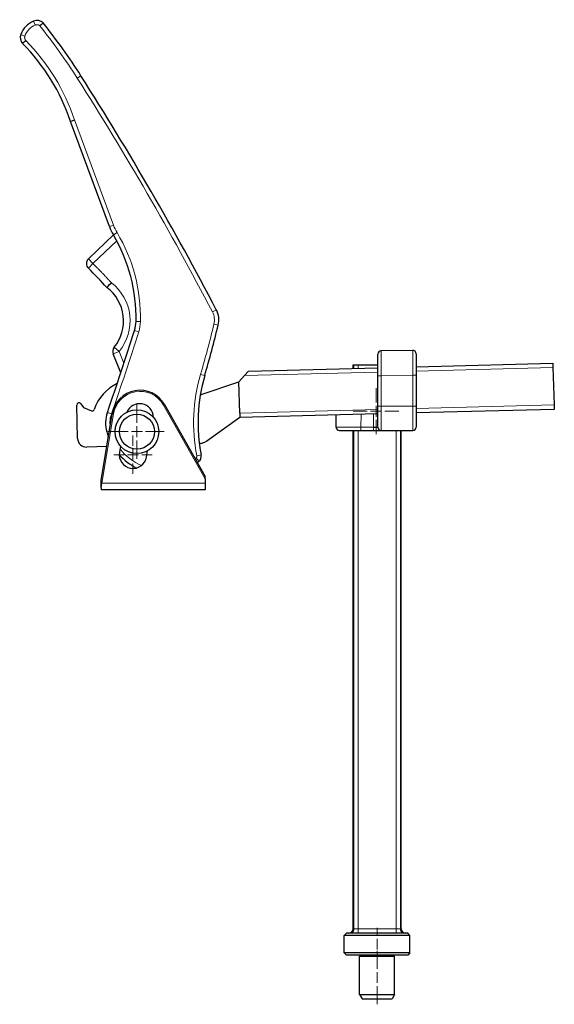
# Model space of a CAD drawing. Header units: millimetres. Extents: x 20 to 1179, y 14 to 827.
# Tile 3 of 9: x 528 to 773, y 14 to 465. Entities that reach past the tile are written whole.
import ezdxf

# ---------------------------------------------------------------- set-up
doc = ezdxf.new("R2010")
doc.units = ezdxf.units.MM
doc.header["$MEASUREMENT"] = 0
doc.layers.add('Layer0000', color=7, linetype='Continuous', lineweight=20)

# ---------------------------------------------------------------- blocks, each defined once
blk = doc.blocks.new('DimBlk285')
at = {"layer": 'Layer0000', "color": 5, "linetype": 'Continuous', "lineweight": 5, "true_color": 0x0000ff}
for p, q in [((691.63, 45.71), (691.63, 49.21)), ((691.63, 39.21), (691.63, 44.21)), ((691.63, 37.71), (691.63, 34.21))]:
    blk.add_line(p, q, dxfattribs=at)
blk = doc.blocks.new('DimBlk286')
at = {"layer": 'Layer0000', "color": 5, "linetype": 'Continuous', "lineweight": 5, "true_color": 0x0000ff}
for p, q in [((691.63, 30.46), (691.63, 38.71)), ((691.63, 23.96), (691.63, 28.96)), ((691.63, 22.46), (691.63, 14.21))]:
    blk.add_line(p, q, dxfattribs=at)
blk = doc.blocks.new('DimBlk287')
at = {"layer": 'Layer0000', "color": 5, "linetype": 'Continuous', "lineweight": 5, "true_color": 0x0000ff}
for p, q in [((580, 269.58), (580, 274.38)), ((580, 263.08), (580, 268.08)), ((576, 265.58), (571.2, 265.58)), ((577.5, 265.58), (582.5, 265.58)), ((580, 261.58), (580, 256.78)), ((584, 265.58), (588.8, 265.58))]:
    blk.add_line(p, q, dxfattribs=at)
blk = doc.blocks.new('DimBlk288')
at = {"layer": 'Layer0000', "color": 5, "linetype": 'Continuous', "lineweight": 5, "true_color": 0x0000ff}
for p, q in [((581.79, 280.12), (581.79, 288.62)), ((577.79, 276.12), (569.29, 276.12)), ((579.29, 276.12), (584.29, 276.12)), ((581.79, 273.62), (581.79, 278.62)), ((585.79, 276.12), (594.29, 276.12)), ((581.79, 272.12), (581.79, 263.62))]:
    blk.add_line(p, q, dxfattribs=at)
blk = doc.blocks.new('DimBlk289')
at = {"layer": 'Layer0000', "color": 5, "linetype": 'Continuous', "lineweight": 5, "true_color": 0x0000ff}
for p, q in [((691.12, 289.46), (691.12, 295.96)), ((687.12, 285.46), (680.62, 285.46)), ((688.62, 285.46), (693.62, 285.46)), ((691.12, 282.96), (691.12, 287.96)), ((695.12, 285.46), (701.62, 285.46)), ((691.12, 281.46), (691.12, 274.96))]:
    blk.add_line(p, q, dxfattribs=at)
blk = doc.blocks.new('DimBlk290')
at = {"layer": 'Layer0000', "color": 5, "linetype": 'Continuous', "lineweight": 5, "true_color": 0x0000ff}
for p, q in [((581.79, 280.12), (581.79, 288.62)), ((577.79, 276.12), (569.29, 276.12)), ((579.29, 276.12), (584.29, 276.12)), ((581.79, 273.62), (581.79, 278.62)), ((585.79, 276.12), (594.29, 276.12)), ((581.79, 272.12), (581.79, 263.62))]:
    blk.add_line(p, q, dxfattribs=at)
blk = doc.blocks.new('DimBlk291')
at = {"layer": 'Layer0000', "color": 5, "linetype": 'Continuous', "lineweight": 5, "true_color": 0x0000ff}
for p, q in [((691.12, 289.46), (691.12, 292.36)), ((687.12, 285.46), (684.22, 285.46)), ((688.62, 285.46), (693.62, 285.46)), ((691.12, 282.96), (691.12, 287.96)), ((695.12, 285.46), (698.02, 285.46)), ((691.12, 281.46), (691.12, 278.56))]:
    blk.add_line(p, q, dxfattribs=at)
blk = doc.blocks.new('ViewBlk30')
at = {"color": 7, "linetype": 'Continuous', "lineweight": 5}
for p, q in [((535.32, 462.05), (534.55, 463.9)), ((530.59, 457.05), (528.71, 457.72)), ((554.51, 437.82), (556.2, 438.9)), ((571.11, 370.58), (553.3, 418.68)), ((571.11, 370.58), (569.23, 369.88)), ((572.75, 367.14), (571.03, 366.12)), ((561.71, 352.96), (572.56, 363.42)), ((561.71, 352.96), (559.62, 350.81)), ((561.71, 352.96), (559.63, 355.12)), ((616.35, 330.9), (618.12, 331.83)), ((583.4, 326.52), (581.4, 326.56)), ((617.03, 325.32), (618.98, 324.85)), ((582.62, 321.78), (580.71, 322.39)), ((573.73, 312.83), (570.95, 311.71)), ((573.73, 312.83), (571.41, 314.74)), ((575.9, 307.47), (573.73, 312.83)), ((693.43, 301.63), (693.41, 313.03)), ((707.91, 313.28), (707.93, 301.88)), ((681, 305.03), (681, 306.71)), ((682.93, 305.08), (682.93, 306.71)), ((610.89, 302.3), (612.81, 301.74)), ((630.98, 301.72), (691.93, 303.32)), ((707.93, 301.88), (693.43, 301.63)), ((707.93, 301.88), (707.93, 287.71)), ((709.43, 301.88), (707.93, 301.88)), ((709.43, 303.77), (771.98, 305.41)), ((691.93, 301.63), (693.43, 301.63)), ((693.43, 287.71), (693.43, 301.63)), ((593.96, 288.26), (594.39, 288.51)), ((593.96, 288.26), (613, 254.6)), ((772.57, 288.31), (709.43, 286.66)), ((565.81, 252.58), (571.05, 284.2)), ((570.19, 284.26), (568.3, 284.91)), ((571.05, 284.2), (570.55, 284.28)), ((691.93, 286.2), (628.79, 284.55)), ((684.26, 278.21), (684.36, 284)), ((689.93, 278.21), (689.93, 284.15)), ((691.93, 287.71), (693.43, 287.71)), ((693.43, 287.71), (707.93, 287.71)), ((693.43, 276.71), (693.43, 287.71)), ((707.93, 287.71), (707.93, 276.71)), ((709.43, 287.71), (707.93, 287.71)), ((569.23, 276.29), (568.03, 275.96)), ((672.86, 278.24), (684.26, 278.21)), ((681, 48.71), (681, 276.71)), ((682.93, 48.71), (682.93, 276.71)), ((684.26, 278.21), (689.93, 278.21)), ((684.26, 278.21), (684.26, 276.71)), ((689.93, 278.21), (689.93, 276.71)), ((700.34, 48.71), (700.34, 276.71)), ((702.27, 48.71), (702.27, 276.71)), ((608.86, 264.1), (610.12, 262.55)), ((609.21, 265.07), (611.17, 265.46)), ((565.81, 252.58), (565.5, 252.63)), ((565.5, 250.35), (565.81, 252.58)), ((613, 252.58), (565.81, 252.58)), ((680.63, 48.71), (681, 48.71)), ((681, 48.71), (682.93, 48.71)), ((682.93, 48.71), (700.34, 48.71)), ((682.93, 46.71), (682.93, 48.71)), ((700.34, 48.71), (702.27, 48.71)), ((700.34, 46.71), (700.34, 48.71)), ((702.27, 48.71), (702.63, 48.71))]:
    blk.add_line(p, q, dxfattribs=at)
at = {"color": 7, "linetype": 'Continuous', "lineweight": 30}
for p, q in [((551.41, 418.01), (553.3, 418.68)), ((569.23, 369.88), (551.41, 418.01)), ((559.63, 355.12), (571.03, 366.12)), ((574.45, 303.07), (570.95, 311.71)), ((691.93, 301.63), (691.93, 311.53)), ((707.91, 313.28), (693.41, 313.03)), ((709.43, 311.78), (709.43, 301.88)), ((680.63, 305.02), (680.63, 306.71)), ((680.63, 306.71), (681, 306.71)), ((681, 306.71), (682.93, 306.71)), ((682.93, 306.71), (691.93, 306.71)), ((709.43, 305.77), (771.91, 307.41)), ((771.91, 307.41), (771.98, 305.41)), ((628.41, 298.97), (630.98, 301.72)), ((630.98, 301.72), (632.89, 303.77)), ((632.89, 303.77), (691.93, 305.32)), ((709.43, 301.88), (709.43, 287.71)), ((771.98, 305.41), (772.57, 288.31)), ((611.16, 293.03), (628.41, 298.97)), ((628.79, 284.55), (628.41, 298.97)), ((691.93, 287.71), (691.93, 301.63)), ((554.71, 272.96), (554.31, 288.25)), ((556.1, 288.89), (557.4, 287.19)), ((594.39, 288.51), (613, 255.62)), ((772.57, 288.31), (772.64, 286.31)), ((557.4, 287.19), (561, 285.7)), ((565.5, 253.78), (570.55, 284.28)), ((628.79, 284.55), (628.84, 282.55)), ((691.93, 284.2), (628.84, 282.55)), ((672.86, 278.24), (672.96, 283.7)), ((691.93, 278.21), (691.93, 287.71)), ((709.43, 287.71), (709.43, 278.21)), ((772.64, 286.31), (709.43, 284.66)), ((628.84, 282.55), (613.7, 271.83)), ((674.36, 276.71), (684.26, 276.71)), ((680.63, 48.71), (680.63, 276.71)), ((684.26, 276.71), (689.93, 276.71)), ((689.93, 278.21), (691.93, 278.21)), ((689.93, 276.71), (693.43, 276.71)), ((693.43, 276.71), (707.93, 276.71)), ((702.63, 48.71), (702.63, 276.71)), ((610.43, 270.73), (610.33, 270.72)), ((613.7, 271.83), (612.87, 271.33)), ((568.08, 269.37), (558.84, 269.07)), ((574.3, 269.49), (573.8, 266.68)), ((586.21, 264.49), (586.72, 267.42)), ((565.5, 252.63), (565.5, 253.78)), ((565.5, 250.35), (565.5, 252.63)), ((613, 254.6), (613, 255.62)), ((613, 254.6), (613, 252.58)), ((613, 252.58), (613, 249.58)), ((565.5, 250.35), (565.5, 249.58)), ((613, 249.58), (565.5, 249.58)), ((676.63, 45.71), (677.63, 46.71)), ((676.63, 37.71), (676.63, 45.71)), ((691.63, 45.71), (676.63, 45.71)), ((691.63, 46.71), (677.63, 46.71)), ((705.63, 46.71), (691.63, 46.71)), ((706.63, 45.71), (691.63, 45.71)), ((706.63, 45.71), (705.63, 46.71)), ((706.63, 37.71), (706.63, 45.71)), ((676.63, 37.71), (677.63, 36.71)), ((691.63, 37.71), (676.63, 37.71)), ((691.63, 36.71), (677.63, 36.71)), ((683.63, 18.71), (683.63, 36.21)), ((683.63, 36.21), (691.63, 36.21)), ((706.63, 37.71), (691.63, 37.71)), ((705.63, 36.71), (691.63, 36.71)), ((691.63, 36.21), (699.63, 36.21)), ((699.63, 18.71), (699.63, 36.21)), ((706.63, 37.71), (705.63, 36.71)), ((683.63, 18.71), (684.79, 16.71)), ((683.63, 18.71), (691.63, 18.71)), ((691.63, 18.71), (699.63, 18.71)), ((699.63, 18.71), (698.48, 16.71)), ((684.79, 16.71), (691.63, 16.71)), ((691.63, 16.71), (698.48, 16.71))]:
    blk.add_line(p, q, dxfattribs=at)
for radius in [10, 8]:
    blk.add_circle((581.79, 276.12), radius, dxfattribs=at)
for centre, radius, start, end in [((538.59, 454.23), 10.48, 112.631, 160.5153), ((536.09, 460.21), 4, 44.8609, 112.631), ((325.67, 292.13), 273.29, 32.4828, 38.7069), ((532.48, 456.39), 4, 160.5153, 222.7354), ((463.65, 388.72), 92.52, 18.4594, 44.5916), ((-667.93, -340.44), 1451.15, 27.59786, 32.48276), ((590.8, 377.87), 23, 200.3155, 210.7198), ((507.35, 328.28), 74.07, 358.6682, 30.7198), ((561.71, 352.96), 3, 133.9847, 225.6782), ((432.1, 220.24), 182.51, 41.8419, 45.6782), ((556.72, 326.77), 18.99, 320.678, 53.2992), ((609.26, 327.2), 10, 346.4322, 27.5979), ((566.41, 326.91), 15, 342.4447, 358.6682), ((133.68, 441.97), 499.23, 343.687, 346.4322), ((-824.04, 766.79), 1473.37, 340.90968, 342.44472), ((573.73, 312.83), 3, 140.678, 202.0524), ((693.43, 311.53), 1.5, 91, 180), ((707.93, 311.78), 1.5, 0, 91), ((686.24, 280.25), 76.51, 163.687, 191.1466), ((581.15, 280.1), 19.82, 114.9758, 161.7309), ((583.22, 282.18), 12.84, 29.5014, 170.5932), ((607.45, 327.79), 34.96, 275.4937, 276.0891), ((555.31, 288.28), 1, 37.5, 181.5), ((583, 282.58), 6.3, 1.2226, 157.5077), ((561.38, 286.62), 1, 247.5, 341.7309), ((582.47, 280.01), 15, 160.9097, 195.6756), ((593.49, 283.1), 26.44, 195.6756, 200.9296), ((674.36, 278.21), 1.5, 179, 270), ((693.43, 278.21), 1.5, 180, 270), ((707.93, 278.21), 1.5, 270, 0), ((558.71, 273.07), 4, 181.5, 271.8382), ((610.24, 276.72), 6, 271.8382, 296.0616), ((580, 265.58), 6.3, 170, 350), ((593.49, 283.1), 26.44, 221.5565, 243.274), ((593.49, 283.1), 26.44, 307.0043, 308.9799), ((608.23, 264.88), 3, 308.9799, 11.1466), ((678.63, 48.71), 2, 270, 0), ((704.63, 48.71), 2, 180, 270)]:
    blk.add_arc(centre, radius, start, end, dxfattribs=at)
at = {"color": 7, "linetype": 'Continuous', "lineweight": 5}
for centre, radius, start, end in [((538.59, 454.23), 8.48, 112.631, 160.5153), ((325.67, 292.13), 271.29, 32.4828, 38.6803), ((463.65, 388.72), 94.52, 18.4792, 44.5684), ((-667.93, -340.44), 1449.15, 27.59786, 32.48276), ((590.8, 377.87), 21, 200.3155, 210.7198), ((507.35, 328.28), 76.07, 358.6682, 30.7198), ((556.72, 326.77), 21.99, 320.678, 52.4896), ((609.26, 327.2), 8, 346.4322, 27.5979), ((566.41, 326.91), 17, 342.4447, 358.6682), ((133.68, 441.97), 497.23, 343.687, 346.4322), ((-824.04, 766.79), 1475.37, 340.90968, 342.44472), ((686.24, 280.25), 78.51, 163.687, 191.1466), ((583.22, 282.18), 12.34, 29.5014, 170.5932), ((582.47, 280.01), 13, 160.9097, 187.1866), ((593.49, 283.1), 24.44, 217.4179, 246.8814), ((593.49, 283.1), 24.44, 307.6223, 308.9799), ((608.23, 264.88), 1, 308.9799, 11.1466)]:
    blk.add_arc(centre, radius, start, end, dxfattribs=at)
for points, knots in [([(535.32, 462.05), (535.73, 462.22), (536.58, 462.19), (537.23, 461.88), (537.45, 461.68)], [0, 0, 0, 0.3630236, 0.7145301, 0.9622337, 0.9622337, 0.9622337]), ([(530.99, 455.05), (530.72, 455.35), (530.45, 456.14), (530.51, 456.82), (530.59, 457.05)], [0.0122741, 0.0122741, 0.0122741, 0.3767657, 0.7699971, 1, 1, 1])]:
    blk.add_open_spline(points, degree=2, knots=knots, dxfattribs=at)
at = {"color": 7, "linetype": 'Continuous', "lineweight": 30}
for points in [[(538.93, 463.03), (538.93, 463.03), (538.26, 462.44), (537.45, 461.68)], [(529.54, 453.67), (529.54, 453.67), (530.18, 454.29), (530.99, 455.05)], [(568.07, 341.99), (568.07, 341.99), (568.98, 342.98), (570.11, 344.21)]]:
    blk.add_open_spline(points, degree=3, dxfattribs=at)
at = {"color": 7, "linetype": 'Continuous', "lineweight": 5}
blk.add_open_spline([(570.11, 344.21), (566.05, 348.72), (561.71, 352.96)], degree=2, dxfattribs=at)
for points in [[(679.07, 46.71), (681, 46.71), (681, 48.71)], [(704.2, 46.71), (702.27, 46.71), (702.27, 48.71)]]:
    blk.add_rational_spline(points, [1, 0.707106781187, 1], degree=2, dxfattribs=at)
for name in ['DimBlk289', 'DimBlk288', 'DimBlk290', 'DimBlk291', 'DimBlk287', 'DimBlk285', 'DimBlk286']:
    blk.add_blockref(name, (0, 0))

msp = doc.modelspace()

# ---------------------------------------------------------------- block references
msp.add_blockref('ViewBlk30', (0, 0))

doc.saveas('drawing.dxf')
